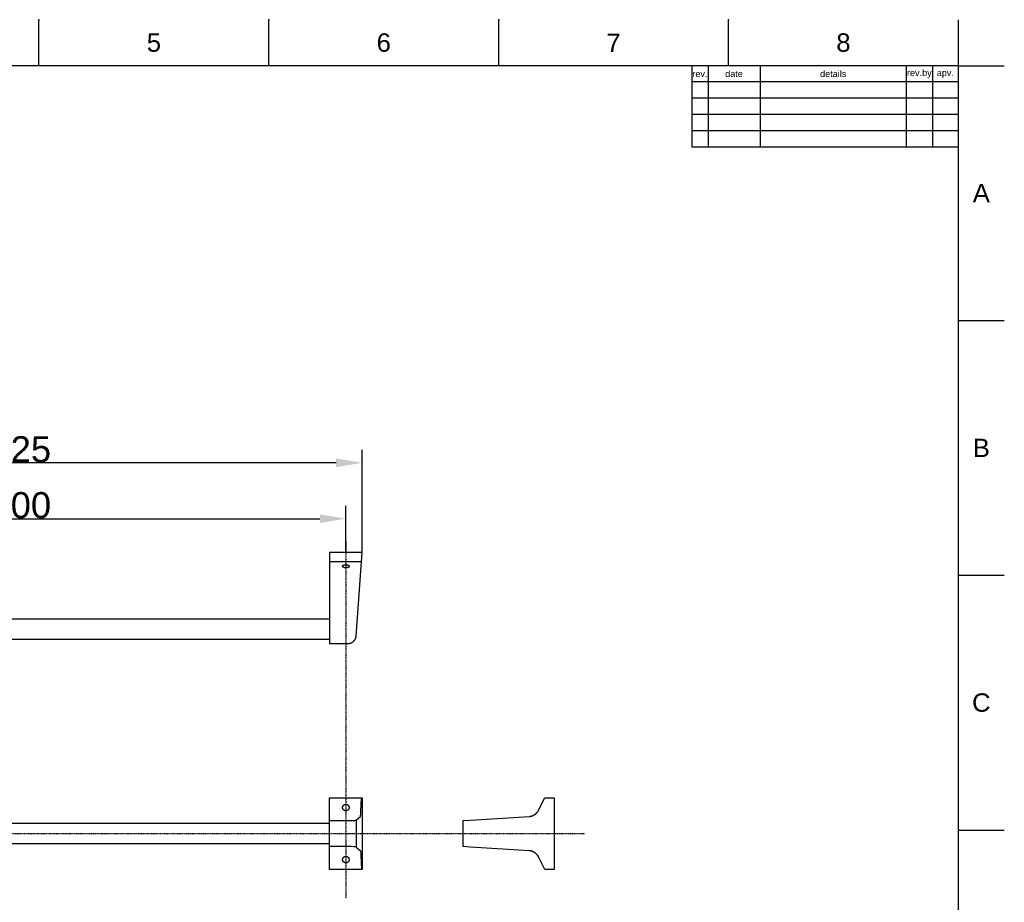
# Model space of a CAD drawing. Header units: millimetres. Extents: x 580 to 2065, y -13 to 1037.
# Tile 3 of 3: x 1307 to 2065, y 358 to 1037. Entities that reach past the tile are written whole.
import ezdxf

# ---------------------------------------------------------------- set-up
doc = ezdxf.new("R2010")
doc.units = ezdxf.units.MM
doc.header["$LTSCALE"] = 0.1
doc.linetypes.add('CENTER', pattern=[0.6, 0.375, -0.075, 0.075, -0.075])
for name, color, linetype in [('CEN', 1, 'CENTER'), ('DEFAULT', 7, 'Continuous'), ('FORM', 7, 'Continuous'), ('LAYER 01', 2, 'Continuous'), ('TEXT', 2, 'Continuous')]:
    doc.layers.add(name, color=color, linetype=linetype)
doc.styles.add('ARIAL', font='arial_0.ttf')
doc.styles.get("Standard").update_dxf_attribs({"font": 'arial_0.ttf'})
doc.dimstyles.new('DIMENSION STYLE 01', dxfattribs={"dimtxt": 20, "dimasz": 20, "dimexe": 10, "dimexo": 0.5, "dimgap": 0.09, "dimtad": 1, "dimtoh": 1, "dimdec": 0, "dimzin": 0, "dimdsep": 46, "dimtxsty": 'ARIAL', "dimcen": 0.5, "dimadec": 1, "dimazin": 0, "dimtfac": 1, "dimtdec": 4, "dimtofl": 0, "dimtmove": 0, "dimatfit": 3, "dimfxl": 1, "dimtolj": 1, "dimtzin": 0, "dimarcsym": 0})

# ---------------------------------------------------------------- blocks, each defined once
blk = doc.blocks.new('*D17')
at = {"layer": 'DEFAULT', "color": 0, "lineweight": -2, "transparency": 16777216}
for p, q in [((1045.8, 627.77), (1045.8, 706.12)), ((1570.8, 627.77), (1570.8, 706.12)), ((1550.8, 696.12), (1065.8, 696.12))]:
    blk.add_line(p, q, dxfattribs=at)
at = {"layer": 'DEFAULT', "color": 0, "transparency": 16777216}
for points in [[(1065.8, 699.45), (1065.8, 692.79), (1045.8, 696.12)], [(1550.8, 699.45), (1550.8, 692.79), (1570.8, 696.12)]]:
    blk.add_solid(points, dxfattribs=at)
at = {"layer": 'Defpoints', "color": 0, "transparency": 16777216}
for p in [(1045.8, 696.12), (1045.8, 627.27), (1570.8, 627.27)]:
    blk.add_point(p, dxfattribs=at)
at = {"layer": 'DEFAULT', "color": 0, "transparency": 16777216, "insert": (1308.3, 706.42), "char_height": 20, "attachment_point": 5, "style": 'ARIAL'}
blk.add_mtext('\\A1;525', dxfattribs=at)
blk = doc.blocks.new('*D18')
at = {"layer": 'DEFAULT', "color": 0, "lineweight": -2, "transparency": 16777216}
for p, q in [((1058.3, 627.77), (1058.3, 663.17)), ((1558.3, 627.77), (1558.3, 663.17)), ((1078.3, 653.17), (1538.3, 653.17))]:
    blk.add_line(p, q, dxfattribs=at)
at = {"layer": 'DEFAULT', "color": 0, "transparency": 16777216}
for points in [[(1078.3, 656.5), (1078.3, 649.83), (1058.3, 653.17)], [(1538.3, 656.5), (1538.3, 649.83), (1558.3, 653.17)]]:
    blk.add_solid(points, dxfattribs=at)
at = {"layer": 'Defpoints', "color": 0, "transparency": 16777216}
for p in [(1558.3, 653.17), (1058.3, 627.27), (1558.3, 627.27)]:
    blk.add_point(p, dxfattribs=at)
at = {"layer": 'DEFAULT', "color": 0, "transparency": 16777216, "insert": (1308.3, 663.47), "char_height": 20, "attachment_point": 5, "style": 'ARIAL'}
blk.add_mtext('\\A1;500', dxfattribs=at)

msp = doc.modelspace()

# ---------------------------------------------------------------- linework, layer by layer
for p, q in [((1322.28, 1001.37), (1322.28, 1036.73)), ((1499.05, 1001.37), (1499.05, 1036.73)), ((1675.82, 1001.37), (1675.82, 1036.73)), ((1852.58, 1001.37), (1852.58, 1036.73)), ((2029.35, 1001.37), (2029.35, 1036.73)), ((2029.35, 1001.37), (615.21, 1001.37)), ((2029.35, 22.08), (2029.35, 1001.37)), ((2029.35, 1001.37), (2064.71, 1001.37)), ((2029.35, 805.52), (2064.71, 805.52)), ((2029.35, 609.66), (2064.71, 609.66)), ((2029.35, 413.8), (2064.71, 413.8))]:
    msp.add_line(p, q)
for p in [(1322.28, 1036.73), (1499.05, 1036.73), (1675.82, 1036.73), (1852.58, 1036.73), (2029.35, 805.52), (2029.35, 609.66), (2029.35, 413.8)]:
    msp.add_point(p)
at = {"layer": 'CEN'}
for p, q in [((1558.3, 635.54), (1558.3, 361.15)), ((1020.98, 411.11), (1742.11, 411.11))]:
    msp.add_line(p, q, dxfattribs=at)
at = {"layer": 'FORM'}
for p, q in [((1824.35, 1001.37), (1824.35, 938.87)), ((1836.85, 1001.37), (1836.85, 938.87)), ((1876.85, 1001.37), (1876.85, 938.87)), ((1989.35, 1001.37), (1989.35, 938.87)), ((2009.35, 1001.37), (2009.35, 938.87)), ((2029.35, 988.87), (1824.35, 988.87)), ((2029.35, 976.37), (1824.35, 976.37)), ((2029.35, 963.87), (1824.35, 963.87)), ((2029.35, 951.37), (1824.35, 951.37)), ((2029.35, 938.87), (1824.35, 938.87))]:
    msp.add_line(p, q, dxfattribs=at)
at = {"layer": 'LAYER 01'}
for p, q in [((1570.8, 627.27), (1545.8, 627.27)), ((1545.8, 627.27), (1545.8, 557.27)), ((1570.28, 620.09), (1570.8, 627.27)), ((1570.28, 620.09), (1545.8, 620.09)), ((1555.8, 616.68), (1555.81, 616.69)), ((1555.8, 616.66), (1555.8, 616.68)), ((1555.8, 616.65), (1555.8, 616.66)), ((1555.8, 616.63), (1555.8, 616.65)), ((1555.8, 616.62), (1555.8, 616.63)), ((1555.8, 616.6), (1555.8, 616.62)), ((1555.8, 616.59), (1555.8, 616.6)), ((1555.8, 616.57), (1555.8, 616.59)), ((1555.8, 616.55), (1555.8, 616.57)), ((1555.8, 616.54), (1555.8, 616.55)), ((1555.8, 616.52), (1555.8, 616.54)), ((1555.8, 616.5), (1555.8, 616.52)), ((1555.8, 616.49), (1555.8, 616.5)), ((1555.81, 616.47), (1555.8, 616.49)), ((1555.81, 616.72), (1555.82, 616.74)), ((1555.81, 616.71), (1555.81, 616.72)), ((1555.81, 616.69), (1555.81, 616.71)), ((1555.81, 616.46), (1555.81, 616.47)), ((1555.81, 616.44), (1555.81, 616.46)), ((1555.82, 616.42), (1555.81, 616.44)), ((1555.82, 616.77), (1555.83, 616.78)), ((1555.82, 616.75), (1555.82, 616.77)), ((1555.82, 616.74), (1555.82, 616.75)), ((1555.82, 616.41), (1555.82, 616.42)), ((1555.83, 616.39), (1555.82, 616.41)), ((1555.83, 616.8), (1555.84, 616.81)), ((1555.83, 616.78), (1555.83, 616.8)), ((1555.83, 616.38), (1555.83, 616.39)), ((1555.84, 616.36), (1555.83, 616.38)), ((1555.84, 616.83), (1555.85, 616.84)), ((1555.84, 616.81), (1555.84, 616.83)), ((1555.84, 616.35), (1555.84, 616.36)), ((1555.85, 616.33), (1555.84, 616.35)), ((1555.85, 616.84), (1555.86, 616.86)), ((1555.86, 616.32), (1555.85, 616.33)), ((1555.86, 616.86), (1555.87, 616.88)), ((1555.86, 616.3), (1555.86, 616.32)), ((1555.87, 616.29), (1555.86, 616.3)), ((1555.87, 616.89), (1555.88, 616.91)), ((1555.87, 616.88), (1555.87, 616.89)), ((1555.88, 616.27), (1555.87, 616.29)), ((1555.88, 616.91), (1555.89, 616.92)), ((1555.89, 616.26), (1555.88, 616.27)), ((1555.89, 616.92), (1555.9, 616.94)), ((1555.89, 616.24), (1555.89, 616.26)), ((1555.9, 616.23), (1555.89, 616.24)), ((1555.9, 616.94), (1555.91, 616.95)), ((1555.91, 616.21), (1555.9, 616.23)), ((1555.91, 616.95), (1555.92, 616.97)), ((1555.92, 616.2), (1555.91, 616.21)), ((1555.92, 616.98), (1555.93, 616.99)), ((1555.92, 616.97), (1555.92, 616.98)), ((1555.93, 616.19), (1555.92, 616.2)), ((1555.93, 616.99), (1555.94, 617.01)), ((1555.95, 616.16), (1555.93, 616.19)), ((1555.94, 617.01), (1555.97, 617.04)), ((1555.97, 616.13), (1555.95, 616.16)), ((1555.97, 617.04), (1555.99, 617.06)), ((1555.99, 616.11), (1555.97, 616.13)), ((1555.99, 617.06), (1556.01, 617.09)), ((1556.01, 616.08), (1555.99, 616.11)), ((1556.01, 617.09), (1556.04, 617.12)), ((1556.04, 616.05), (1556.01, 616.08)), ((1556.04, 617.12), (1556.06, 617.15)), ((1556.07, 616.02), (1556.04, 616.05)), ((1556.06, 617.15), (1556.09, 617.17)), ((1556.09, 616), (1556.07, 616.02)), ((1556.09, 617.17), (1556.12, 617.2)), ((1556.12, 615.97), (1556.09, 616)), ((1556.12, 617.2), (1556.15, 617.23)), ((1556.15, 615.95), (1556.12, 615.97)), ((1556.15, 617.23), (1556.18, 617.25)), ((1556.18, 615.92), (1556.15, 615.95)), ((1556.18, 617.25), (1556.21, 617.27)), ((1556.21, 615.9), (1556.18, 615.92)), ((1556.21, 617.27), (1556.24, 617.3)), ((1556.25, 615.87), (1556.21, 615.9)), ((1556.24, 617.3), (1556.28, 617.33)), ((1556.29, 615.84), (1556.25, 615.87)), ((1556.28, 617.33), (1556.32, 617.35)), ((1556.33, 615.82), (1556.29, 615.84)), ((1556.32, 617.35), (1556.36, 617.37)), ((1556.37, 615.79), (1556.33, 615.82)), ((1556.36, 617.37), (1556.39, 617.4)), ((1556.41, 615.77), (1556.37, 615.79)), ((1556.39, 617.4), (1556.43, 617.42)), ((1556.45, 615.74), (1556.41, 615.77)), ((1556.43, 617.42), (1556.47, 617.44)), ((1556.49, 615.72), (1556.45, 615.74)), ((1556.47, 617.44), (1556.51, 617.46)), ((1556.53, 615.7), (1556.49, 615.72)), ((1556.51, 617.46), (1556.56, 617.48)), ((1556.58, 615.68), (1556.53, 615.7)), ((1556.56, 617.48), (1556.6, 617.51)), ((1556.63, 615.66), (1556.58, 615.68)), ((1556.6, 617.51), (1556.65, 617.53)), ((1556.67, 615.63), (1556.63, 615.66)), ((1556.65, 617.53), (1556.7, 617.55)), ((1556.72, 615.62), (1556.67, 615.63)), ((1556.7, 617.55), (1556.8, 617.59)), ((1556.82, 615.58), (1556.72, 615.62)), ((1556.8, 617.59), (1556.89, 617.62)), ((1556.92, 615.54), (1556.82, 615.58)), ((1556.89, 617.62), (1557, 617.66)), ((1557.03, 615.51), (1556.92, 615.54)), ((1557, 617.66), (1557.11, 617.69)), ((1557.14, 615.48), (1557.03, 615.51)), ((1557.11, 617.69), (1557.23, 617.72)), ((1557.25, 615.45), (1557.14, 615.48)), ((1557.23, 617.72), (1557.34, 617.74)), ((1557.36, 615.42), (1557.25, 615.45)), ((1557.34, 617.74), (1557.45, 617.76)), ((1557.48, 615.4), (1557.36, 615.42)), ((1557.45, 617.76), (1557.57, 617.78)), ((1557.6, 615.38), (1557.48, 615.4)), ((1557.57, 617.78), (1557.69, 617.8)), ((1557.71, 615.37), (1557.6, 615.38)), ((1557.69, 617.8), (1557.81, 617.81)), ((1557.83, 615.35), (1557.71, 615.37)), ((1557.81, 617.81), (1557.93, 617.82)), ((1557.95, 615.34), (1557.83, 615.35)), ((1557.93, 617.82), (1558.05, 617.83)), ((1558.06, 615.34), (1557.95, 615.34)), ((1558.05, 617.83), (1558.17, 617.83)), ((1558.18, 615.33), (1558.06, 615.34)), ((1558.17, 617.83), (1558.3, 617.84)), ((1558.3, 615.33), (1558.18, 615.33)), ((1558.3, 617.84), (1558.42, 617.83)), ((1558.42, 615.33), (1558.3, 615.33)), ((1558.42, 617.83), (1558.54, 617.83)), ((1558.54, 615.34), (1558.42, 615.33)), ((1558.54, 617.83), (1558.66, 617.82)), ((1558.66, 615.34), (1558.54, 615.34)), ((1558.66, 617.82), (1558.79, 617.81)), ((1558.79, 615.36), (1558.66, 615.34)), ((1558.79, 617.81), (1558.9, 617.8)), ((1558.9, 615.37), (1558.79, 615.36)), ((1558.9, 617.8), (1559.02, 617.78)), ((1559.02, 615.39), (1558.9, 615.37)), ((1559.02, 617.78), (1559.14, 617.76)), ((1559.14, 615.41), (1559.02, 615.39)), ((1559.14, 617.76), (1559.25, 617.74)), ((1559.25, 615.43), (1559.14, 615.41)), ((1559.25, 617.74), (1559.37, 617.72)), ((1559.37, 615.46), (1559.25, 615.43)), ((1559.37, 617.72), (1559.48, 617.69)), ((1559.48, 615.48), (1559.37, 615.46)), ((1559.48, 617.69), (1559.59, 617.66)), ((1559.59, 615.52), (1559.48, 615.48)), ((1559.59, 617.66), (1559.7, 617.62)), ((1559.7, 615.55), (1559.59, 615.52)), ((1559.7, 617.62), (1559.8, 617.59)), ((1559.8, 615.59), (1559.7, 615.55)), ((1559.8, 617.59), (1559.89, 617.55)), ((1559.89, 615.62), (1559.8, 615.59)), ((1559.89, 617.55), (1559.94, 617.53)), ((1559.94, 615.64), (1559.89, 615.62)), ((1559.94, 617.53), (1559.99, 617.51)), ((1559.99, 615.67), (1559.94, 615.64)), ((1559.99, 617.51), (1560.04, 617.48)), ((1560.04, 615.69), (1559.99, 615.67)), ((1560.04, 617.48), (1560.08, 617.46)), ((1560.08, 615.71), (1560.04, 615.69)), ((1560.08, 617.46), (1560.12, 617.44)), ((1560.12, 615.73), (1560.08, 615.71)), ((1560.12, 617.44), (1560.16, 617.42)), ((1560.16, 615.75), (1560.12, 615.73)), ((1560.16, 617.42), (1560.2, 617.4)), ((1560.2, 615.77), (1560.16, 615.75)), ((1560.2, 617.4), (1560.24, 617.37)), ((1560.24, 615.8), (1560.2, 615.77)), ((1560.24, 617.37), (1560.28, 617.35)), ((1560.28, 615.82), (1560.24, 615.8)), ((1560.28, 617.35), (1560.31, 617.33)), ((1560.31, 615.85), (1560.28, 615.82)), ((1560.31, 617.33), (1560.35, 617.3)), ((1560.35, 615.87), (1560.31, 615.85)), ((1560.35, 617.3), (1560.39, 617.27)), ((1560.39, 615.9), (1560.35, 615.87)), ((1560.39, 617.27), (1560.42, 617.25)), ((1560.42, 615.92), (1560.39, 615.9)), ((1560.42, 617.25), (1560.44, 617.23)), ((1560.44, 615.95), (1560.42, 615.92)), ((1560.44, 617.23), (1560.47, 617.2)), ((1560.47, 615.97), (1560.44, 615.95)), ((1560.47, 617.2), (1560.5, 617.18)), ((1560.5, 616), (1560.47, 615.97)), ((1560.5, 617.18), (1560.53, 617.15)), ((1560.53, 616.02), (1560.5, 616)), ((1560.53, 617.15), (1560.56, 617.12)), ((1560.56, 616.05), (1560.53, 616.02)), ((1560.56, 617.12), (1560.58, 617.09)), ((1560.58, 616.08), (1560.56, 616.05)), ((1560.58, 617.09), (1560.61, 617.06)), ((1560.61, 616.11), (1560.58, 616.08)), ((1560.61, 617.06), (1560.63, 617.04)), ((1560.63, 616.13), (1560.61, 616.11)), ((1560.63, 617.04), (1560.65, 617.01)), ((1560.65, 616.16), (1560.63, 616.13)), ((1560.65, 617.01), (1560.67, 616.98)), ((1560.67, 616.19), (1560.65, 616.16)), ((1560.67, 616.98), (1560.68, 616.97)), ((1560.68, 616.2), (1560.67, 616.19)), ((1560.68, 616.97), (1560.68, 616.96)), ((1560.68, 616.96), (1560.69, 616.94)), ((1560.69, 616.23), (1560.68, 616.21)), ((1560.68, 616.21), (1560.68, 616.2)), ((1560.69, 616.94), (1560.7, 616.93)), ((1560.7, 616.24), (1560.69, 616.23)), ((1560.7, 616.93), (1560.71, 616.91)), ((1560.71, 616.26), (1560.7, 616.24)), ((1560.71, 616.91), (1560.72, 616.9)), ((1560.72, 616.27), (1560.71, 616.26)), ((1560.72, 616.9), (1560.72, 616.89)), ((1560.72, 616.89), (1560.73, 616.87)), ((1560.73, 616.3), (1560.72, 616.29)), ((1560.72, 616.29), (1560.72, 616.27)), ((1560.73, 616.87), (1560.74, 616.86)), ((1560.74, 616.32), (1560.73, 616.3)), ((1560.74, 616.86), (1560.74, 616.84)), ((1560.74, 616.84), (1560.75, 616.83)), ((1560.75, 616.35), (1560.74, 616.33)), ((1560.74, 616.33), (1560.74, 616.32)), ((1560.75, 616.83), (1560.76, 616.81)), ((1560.76, 616.36), (1560.75, 616.35)), ((1560.76, 616.81), (1560.76, 616.79)), ((1560.76, 616.79), (1560.77, 616.78)), ((1560.77, 616.39), (1560.76, 616.38)), ((1560.76, 616.38), (1560.76, 616.36)), ((1560.77, 616.78), (1560.77, 616.76)), ((1560.77, 616.76), (1560.78, 616.75)), ((1560.78, 616.42), (1560.77, 616.41)), ((1560.77, 616.41), (1560.77, 616.39)), ((1560.78, 616.75), (1560.78, 616.73)), ((1560.78, 616.73), (1560.78, 616.72)), ((1560.78, 616.72), (1560.79, 616.7)), ((1560.79, 616.47), (1560.78, 616.46)), ((1560.78, 616.46), (1560.78, 616.44)), ((1560.78, 616.44), (1560.78, 616.42)), ((1560.79, 616.7), (1560.79, 616.68)), ((1560.79, 616.68), (1560.79, 616.67)), ((1560.79, 616.67), (1560.79, 616.65)), ((1560.79, 616.65), (1560.8, 616.63)), ((1560.8, 616.54), (1560.79, 616.52)), ((1560.79, 616.52), (1560.79, 616.5)), ((1560.79, 616.5), (1560.79, 616.49)), ((1560.79, 616.49), (1560.79, 616.47)), ((1560.8, 616.63), (1560.8, 616.62)), ((1560.8, 616.62), (1560.8, 616.6)), ((1560.8, 616.6), (1560.8, 616.59)), ((1560.8, 616.59), (1560.8, 616.57)), ((1560.8, 616.57), (1560.8, 616.55)), ((1560.8, 616.55), (1560.8, 616.54)), ((1566.2, 562.84), (1570.28, 620.09)), ((1070.8, 576.27), (1545.8, 576.27)), ((1565.4, 560.26), (1565.51, 560.44)), ((1565.51, 560.44), (1565.6, 560.63)), ((1565.6, 560.63), (1565.69, 560.82)), ((1565.69, 560.82), (1565.77, 561.01)), ((1565.77, 561.01), (1565.85, 561.21)), ((1565.85, 561.21), (1565.91, 561.41)), ((1565.91, 561.41), (1565.98, 561.61)), ((1565.98, 561.61), (1566.03, 561.81)), ((1566.03, 561.81), (1566.08, 562.01)), ((1566.08, 562.01), (1566.12, 562.22)), ((1566.12, 562.22), (1566.15, 562.42)), ((1566.15, 562.42), (1566.18, 562.63)), ((1566.18, 562.63), (1566.2, 562.84)), ((1545.8, 560.27), (1070.8, 560.27)), ((1545.8, 557.27), (1560.21, 557.27)), ((1560.21, 557.27), (1560.42, 557.27)), ((1560.42, 557.27), (1560.63, 557.28)), ((1560.63, 557.28), (1560.84, 557.3)), ((1560.84, 557.3), (1561.04, 557.32)), ((1561.04, 557.32), (1561.25, 557.36)), ((1561.25, 557.36), (1561.46, 557.4)), ((1561.46, 557.4), (1561.66, 557.44)), ((1561.66, 557.44), (1561.86, 557.5)), ((1561.86, 557.5), (1562.06, 557.56)), ((1562.06, 557.56), (1562.26, 557.63)), ((1562.26, 557.63), (1562.46, 557.7)), ((1562.46, 557.7), (1562.65, 557.78)), ((1562.65, 557.78), (1562.84, 557.87)), ((1562.84, 557.87), (1563.02, 557.97)), ((1563.02, 557.97), (1563.21, 558.07)), ((1563.21, 558.07), (1563.39, 558.18)), ((1563.39, 558.18), (1563.56, 558.29)), ((1563.56, 558.29), (1563.73, 558.41)), ((1563.73, 558.41), (1563.9, 558.54)), ((1563.9, 558.54), (1564.06, 558.67)), ((1564.06, 558.67), (1564.22, 558.8)), ((1564.22, 558.8), (1564.38, 558.95)), ((1564.38, 558.95), (1564.52, 559.09)), ((1564.52, 559.09), (1564.67, 559.25)), ((1564.67, 559.25), (1564.8, 559.41)), ((1564.8, 559.41), (1564.94, 559.57)), ((1564.94, 559.57), (1565.06, 559.74)), ((1565.06, 559.74), (1565.18, 559.91)), ((1565.18, 559.91), (1565.3, 560.08)), ((1565.3, 560.08), (1565.4, 560.26)), ((1545.8, 383.61), (1545.8, 438.61)), ((1545.8, 438.61), (1570.28, 438.61)), ((1555.84, 431.59), (1555.86, 431.67)), ((1555.86, 431.67), (1555.88, 431.75)), ((1555.88, 431.75), (1555.91, 431.84)), ((1555.91, 431.84), (1555.93, 431.92)), ((1555.93, 431.92), (1555.96, 432)), ((1555.96, 432), (1555.99, 432.08)), ((1555.99, 432.08), (1556.03, 432.16)), ((1556.03, 432.16), (1556.07, 432.24)), ((1556.07, 432.24), (1556.11, 432.32)), ((1556.11, 432.32), (1556.15, 432.39)), ((1556.15, 432.39), (1556.2, 432.47)), ((1556.2, 432.47), (1556.24, 432.54)), ((1556.24, 432.54), (1556.3, 432.61)), ((1556.3, 432.61), (1556.35, 432.68)), ((1556.35, 432.68), (1556.4, 432.74)), ((1556.4, 432.74), (1556.46, 432.81)), ((1556.46, 432.81), (1556.52, 432.87)), ((1556.52, 432.87), (1556.58, 432.93)), ((1556.58, 432.93), (1556.65, 432.99)), ((1556.65, 432.99), (1556.71, 433.05)), ((1556.71, 433.05), (1556.78, 433.1)), ((1556.78, 433.1), (1556.85, 433.15)), ((1556.85, 433.15), (1556.92, 433.2)), ((1556.92, 433.2), (1557, 433.25)), ((1557, 433.25), (1557.07, 433.29)), ((1557.07, 433.29), (1557.15, 433.33)), ((1557.15, 433.33), (1557.23, 433.37)), ((1557.23, 433.37), (1557.31, 433.41)), ((1557.31, 433.41), (1557.39, 433.44)), ((1557.39, 433.44), (1557.47, 433.47)), ((1557.47, 433.47), (1557.55, 433.5)), ((1557.55, 433.5), (1557.63, 433.52)), ((1557.63, 433.52), (1557.72, 433.54)), ((1557.72, 433.54), (1557.8, 433.56)), ((1557.8, 433.56), (1557.89, 433.58)), ((1557.89, 433.58), (1557.97, 433.59)), ((1557.97, 433.59), (1558.06, 433.6)), ((1558.06, 433.6), (1558.15, 433.61)), ((1558.15, 433.61), (1558.23, 433.61)), ((1558.23, 433.61), (1558.32, 433.61)), ((1558.32, 433.61), (1558.41, 433.61)), ((1558.41, 433.61), (1558.49, 433.6)), ((1558.49, 433.6), (1558.58, 433.6)), ((1558.58, 433.6), (1558.66, 433.58)), ((1558.66, 433.58), (1558.75, 433.57)), ((1558.75, 433.57), (1558.84, 433.55)), ((1558.84, 433.55), (1558.92, 433.53)), ((1558.92, 433.53), (1559, 433.51)), ((1559, 433.51), (1559.09, 433.48)), ((1559.09, 433.48), (1559.17, 433.45)), ((1559.17, 433.45), (1559.25, 433.42)), ((1559.25, 433.42), (1559.33, 433.39)), ((1559.33, 433.39), (1559.41, 433.35)), ((1559.41, 433.35), (1559.48, 433.31)), ((1559.48, 433.31), (1559.56, 433.27)), ((1559.56, 433.27), (1559.63, 433.22)), ((1559.63, 433.22), (1559.71, 433.18)), ((1559.71, 433.18), (1559.78, 433.13)), ((1559.78, 433.13), (1559.85, 433.07)), ((1559.85, 433.07), (1559.91, 433.02)), ((1559.91, 433.02), (1559.98, 432.96)), ((1559.98, 432.96), (1560.04, 432.9)), ((1560.04, 432.9), (1560.1, 432.84)), ((1560.1, 432.84), (1560.16, 432.78)), ((1560.16, 432.78), (1560.22, 432.71)), ((1560.22, 432.71), (1560.27, 432.64)), ((1560.27, 432.64), (1560.32, 432.57)), ((1560.32, 432.57), (1560.37, 432.5)), ((1560.37, 432.5), (1560.42, 432.43)), ((1560.42, 432.43), (1560.47, 432.36)), ((1560.47, 432.36), (1560.51, 432.28)), ((1560.51, 432.28), (1560.55, 432.2)), ((1560.55, 432.2), (1560.58, 432.12)), ((1560.58, 432.12), (1560.62, 432.04)), ((1560.62, 432.04), (1560.65, 431.96)), ((1560.65, 431.96), (1560.68, 431.88)), ((1560.68, 431.88), (1560.7, 431.8)), ((1560.7, 431.8), (1560.72, 431.71)), ((1560.72, 431.71), (1560.74, 431.63)), ((1569.89, 427.99), (1570.28, 438.61)), ((1570.28, 438.61), (1570.8, 438.61)), ((1570.8, 438.61), (1570.8, 383.61)), ((1706.56, 429.11), (1711.31, 438.61)), ((1711.31, 438.61), (1718.49, 438.61)), ((1718.49, 438.61), (1718.49, 383.61)), ((1555.8, 431.24), (1555.81, 431.33)), ((1555.8, 431.15), (1555.8, 431.24)), ((1555.8, 431.07), (1555.8, 431.15)), ((1555.8, 430.98), (1555.8, 431.07)), ((1555.81, 430.89), (1555.8, 430.98)), ((1555.81, 431.33), (1555.82, 431.41)), ((1555.82, 430.81), (1555.81, 430.89)), ((1555.82, 431.41), (1555.83, 431.5)), ((1555.83, 430.72), (1555.82, 430.81)), ((1555.83, 431.5), (1555.84, 431.59)), ((1555.84, 430.64), (1555.83, 430.72)), ((1555.86, 430.55), (1555.84, 430.64)), ((1555.88, 430.47), (1555.86, 430.55)), ((1555.91, 430.38), (1555.88, 430.47)), ((1555.93, 430.3), (1555.91, 430.38)), ((1555.96, 430.22), (1555.93, 430.3)), ((1555.99, 430.14), (1555.96, 430.22)), ((1556.03, 430.06), (1555.99, 430.14)), ((1556.07, 429.98), (1556.03, 430.06)), ((1556.11, 429.91), (1556.07, 429.98)), ((1556.15, 429.83), (1556.11, 429.91)), ((1556.2, 429.76), (1556.15, 429.83)), ((1556.24, 429.68), (1556.2, 429.76)), ((1556.3, 429.61), (1556.24, 429.68)), ((1556.35, 429.55), (1556.3, 429.61)), ((1556.4, 429.48), (1556.35, 429.55)), ((1556.46, 429.41), (1556.4, 429.48)), ((1556.52, 429.35), (1556.46, 429.41)), ((1556.58, 429.29), (1556.52, 429.35)), ((1556.65, 429.23), (1556.58, 429.29)), ((1556.71, 429.18), (1556.65, 429.23)), ((1556.78, 429.12), (1556.71, 429.18)), ((1556.85, 429.07), (1556.78, 429.12)), ((1556.92, 429.02), (1556.85, 429.07)), ((1557, 428.98), (1556.92, 429.02)), ((1557.07, 428.93), (1557, 428.98)), ((1557.15, 428.89), (1557.07, 428.93)), ((1557.23, 428.85), (1557.15, 428.89)), ((1557.31, 428.82), (1557.23, 428.85)), ((1557.39, 428.78), (1557.31, 428.82)), ((1557.47, 428.75), (1557.39, 428.78)), ((1557.55, 428.73), (1557.47, 428.75)), ((1557.63, 428.7), (1557.55, 428.73)), ((1557.72, 428.68), (1557.63, 428.7)), ((1557.8, 428.66), (1557.72, 428.68)), ((1557.89, 428.65), (1557.8, 428.66)), ((1557.97, 428.63), (1557.89, 428.65)), ((1558.06, 428.62), (1557.97, 428.63)), ((1558.15, 428.62), (1558.06, 428.62)), ((1558.23, 428.61), (1558.15, 428.62)), ((1558.32, 428.61), (1558.23, 428.61)), ((1558.41, 428.61), (1558.32, 428.61)), ((1558.49, 428.62), (1558.41, 428.61)), ((1558.58, 428.63), (1558.49, 428.62)), ((1558.66, 428.64), (1558.58, 428.63)), ((1558.75, 428.65), (1558.66, 428.64)), ((1558.84, 428.67), (1558.75, 428.65)), ((1558.92, 428.69), (1558.84, 428.67)), ((1559, 428.71), (1558.92, 428.69)), ((1559.09, 428.74), (1559, 428.71)), ((1559.17, 428.77), (1559.09, 428.74)), ((1559.25, 428.8), (1559.17, 428.77)), ((1559.33, 428.83), (1559.25, 428.8)), ((1559.41, 428.87), (1559.33, 428.83)), ((1559.48, 428.91), (1559.41, 428.87)), ((1559.56, 428.95), (1559.48, 428.91)), ((1559.63, 429), (1559.56, 428.95)), ((1559.71, 429.05), (1559.63, 429)), ((1559.78, 429.1), (1559.71, 429.05)), ((1559.85, 429.15), (1559.78, 429.1)), ((1559.91, 429.2), (1559.85, 429.15)), ((1559.98, 429.26), (1559.91, 429.2)), ((1560.04, 429.32), (1559.98, 429.26)), ((1560.1, 429.38), (1560.04, 429.32)), ((1560.16, 429.45), (1560.1, 429.38)), ((1560.22, 429.51), (1560.16, 429.45)), ((1560.27, 429.58), (1560.22, 429.51)), ((1560.32, 429.65), (1560.27, 429.58)), ((1560.37, 429.72), (1560.32, 429.65)), ((1560.42, 429.79), (1560.37, 429.72)), ((1560.47, 429.87), (1560.42, 429.79)), ((1560.51, 429.94), (1560.47, 429.87)), ((1560.55, 430.02), (1560.51, 429.94)), ((1560.58, 430.1), (1560.55, 430.02)), ((1560.62, 430.18), (1560.58, 430.1)), ((1560.65, 430.26), (1560.62, 430.18)), ((1560.68, 430.34), (1560.65, 430.26)), ((1560.7, 430.43), (1560.68, 430.34)), ((1560.72, 430.51), (1560.7, 430.43)), ((1560.74, 430.59), (1560.72, 430.51)), ((1560.74, 431.63), (1560.76, 431.54)), ((1560.76, 430.68), (1560.74, 430.59)), ((1560.76, 431.54), (1560.77, 431.46)), ((1560.77, 430.77), (1560.76, 430.68)), ((1560.77, 431.46), (1560.78, 431.37)), ((1560.78, 430.85), (1560.77, 430.77)), ((1560.78, 431.37), (1560.79, 431.28)), ((1560.79, 430.94), (1560.78, 430.85)), ((1560.79, 431.28), (1560.8, 431.2)), ((1560.8, 431.02), (1560.79, 430.94)), ((1560.8, 431.2), (1560.8, 431.11)), ((1560.8, 431.11), (1560.8, 431.02)), ((1566.2, 421.46), (1569.44, 424.31)), ((1569.44, 424.31), (1569.45, 424.32)), ((1569.44, 424.31), (1569.44, 424.31)), ((1569.44, 424.31), (1569.44, 424.31)), ((1569.44, 424.31), (1569.44, 424.31)), ((1569.44, 424.31), (1569.44, 424.31)), ((1569.45, 424.32), (1569.46, 424.33)), ((1569.45, 424.32), (1569.45, 424.32)), ((1569.45, 424.32), (1569.45, 424.32)), ((1569.46, 424.33), (1569.46, 424.34)), ((1569.46, 424.34), (1569.47, 424.34)), ((1569.47, 424.36), (1569.48, 424.37)), ((1569.47, 424.35), (1569.47, 424.36)), ((1569.47, 424.34), (1569.47, 424.35)), ((1569.48, 424.37), (1569.49, 424.39)), ((1569.48, 424.37), (1569.48, 424.37)), ((1569.49, 424.39), (1569.5, 424.41)), ((1569.5, 424.43), (1569.51, 424.44)), ((1569.5, 424.41), (1569.5, 424.43)), ((1569.51, 424.44), (1569.52, 424.47)), ((1569.52, 424.47), (1569.53, 424.5)), ((1569.53, 424.5), (1569.54, 424.56)), ((1569.54, 424.56), (1569.56, 424.63)), ((1569.56, 424.63), (1569.58, 424.7)), ((1569.58, 424.7), (1569.61, 424.85)), ((1569.61, 424.85), (1569.63, 424.97)), ((1569.63, 424.97), (1569.66, 425.16)), ((1569.66, 425.16), (1569.71, 425.53)), ((1569.71, 425.53), (1569.75, 425.9)), ((1569.75, 425.9), (1569.82, 426.82)), ((1569.82, 426.82), (1569.89, 427.99)), ((1654.06, 421.46), (1699.6, 424.32)), ((1699.6, 424.32), (1699.84, 424.34)), ((1699.79, 424.34), (1699.92, 424.35)), ((1699.84, 424.34), (1700.06, 424.37)), ((1700.06, 424.37), (1700.36, 424.43)), ((1700.06, 424.37), (1700.31, 424.41)), ((1700.31, 424.41), (1700.53, 424.45)), ((1700.36, 424.43), (1700.66, 424.5)), ((1700.53, 424.45), (1700.74, 424.5)), ((1700.66, 424.5), (1700.96, 424.57)), ((1700.74, 424.5), (1700.98, 424.56)), ((1700.96, 424.57), (1701.26, 424.66)), ((1700.98, 424.56), (1701.22, 424.63)), ((1701.22, 424.63), (1701.38, 424.68)), ((1701.26, 424.66), (1701.55, 424.76)), ((1701.38, 424.68), (1701.54, 424.73)), ((1701.54, 424.73), (1701.69, 424.79)), ((1701.55, 424.76), (1701.84, 424.87)), ((1701.69, 424.79), (1701.85, 424.85)), ((1701.84, 424.87), (1702.13, 424.98)), ((1701.85, 424.85), (1702, 424.91)), ((1702, 424.91), (1702.15, 424.97)), ((1702.13, 424.98), (1702.41, 425.11)), ((1702.15, 424.97), (1702.3, 425.04)), ((1702.3, 425.04), (1702.45, 425.11)), ((1702.41, 425.11), (1702.69, 425.25)), ((1702.45, 425.11), (1702.62, 425.19)), ((1702.62, 425.19), (1702.79, 425.28)), ((1702.69, 425.25), (1702.96, 425.39)), ((1702.79, 425.28), (1702.96, 425.38)), ((1702.96, 425.39), (1703.22, 425.55)), ((1702.96, 425.38), (1703.13, 425.47)), ((1703.13, 425.47), (1703.29, 425.57)), ((1703.22, 425.55), (1703.49, 425.71)), ((1703.29, 425.57), (1703.45, 425.68)), ((1703.45, 425.68), (1703.61, 425.78)), ((1703.49, 425.71), (1703.74, 425.89)), ((1703.61, 425.78), (1703.77, 425.9)), ((1703.74, 425.89), (1703.99, 426.07)), ((1703.77, 425.9), (1703.91, 426)), ((1703.91, 426), (1704.05, 426.11)), ((1703.99, 426.07), (1704.23, 426.26)), ((1704.05, 426.11), (1704.19, 426.22)), ((1704.19, 426.22), (1704.33, 426.34)), ((1704.23, 426.26), (1704.47, 426.46)), ((1704.33, 426.34), (1704.47, 426.45)), ((1704.47, 426.46), (1704.7, 426.66)), ((1704.47, 426.45), (1704.6, 426.57)), ((1704.6, 426.57), (1704.73, 426.7)), ((1704.7, 426.66), (1704.92, 426.88)), ((1704.73, 426.7), (1704.86, 426.82)), ((1704.86, 426.82), (1704.99, 426.96)), ((1704.92, 426.88), (1705.14, 427.1)), ((1704.99, 426.96), (1705.12, 427.1)), ((1705.12, 427.1), (1705.25, 427.24)), ((1705.14, 427.1), (1705.34, 427.33)), ((1705.25, 427.24), (1705.38, 427.39)), ((1705.34, 427.33), (1705.54, 427.56)), ((1705.38, 427.39), (1705.5, 427.53)), ((1705.5, 427.53), (1705.62, 427.68)), ((1705.54, 427.56), (1705.73, 427.81)), ((1705.62, 427.68), (1705.74, 427.84)), ((1705.73, 427.81), (1705.91, 428.06)), ((1705.74, 427.84), (1705.85, 427.99)), ((1705.85, 427.99), (1705.96, 428.14)), ((1705.91, 428.06), (1706.09, 428.31)), ((1705.96, 428.14), (1706.07, 428.3)), ((1706.07, 428.3), (1706.17, 428.46)), ((1706.09, 428.31), (1706.25, 428.57)), ((1706.17, 428.46), (1706.27, 428.62)), ((1706.25, 428.57), (1706.41, 428.84)), ((1706.27, 428.62), (1706.37, 428.78)), ((1706.37, 428.78), (1706.46, 428.95)), ((1706.41, 428.84), (1706.55, 429.11)), ((1706.46, 428.95), (1706.56, 429.11)), ((1070.8, 419.11), (1545.8, 419.11)), ((1545.8, 421.11), (1560.21, 421.11)), ((1560.21, 421.11), (1562.43, 421.14)), ((1562.43, 421.14), (1564.3, 421.21)), ((1564.3, 421.21), (1565.03, 421.26)), ((1565.03, 421.26), (1565.32, 421.29)), ((1565.32, 421.29), (1565.61, 421.32)), ((1565.61, 421.32), (1565.72, 421.34)), ((1565.72, 421.34), (1565.83, 421.36)), ((1565.83, 421.36), (1565.92, 421.37)), ((1565.92, 421.37), (1565.96, 421.38)), ((1565.96, 421.38), (1566.01, 421.39)), ((1566.01, 421.39), (1566.04, 421.4)), ((1566.04, 421.4), (1566.07, 421.41)), ((1566.07, 421.41), (1566.08, 421.41)), ((1566.08, 421.41), (1566.1, 421.42)), ((1566.1, 421.42), (1566.11, 421.42)), ((1566.11, 421.42), (1566.13, 421.43)), ((1566.13, 421.43), (1566.14, 421.43)), ((1566.14, 421.43), (1566.15, 421.43)), ((1566.15, 421.43), (1566.15, 421.44)), ((1566.15, 421.44), (1566.16, 421.44)), ((1566.16, 421.44), (1566.16, 421.44)), ((1566.16, 421.44), (1566.17, 421.44)), ((1566.17, 421.44), (1566.17, 421.45)), ((1566.17, 421.45), (1566.18, 421.45)), ((1566.18, 421.45), (1566.18, 421.45)), ((1566.18, 421.45), (1566.18, 421.45)), ((1566.18, 421.45), (1566.19, 421.45)), ((1566.19, 421.45), (1566.19, 421.46)), ((1566.19, 421.46), (1566.19, 421.46)), ((1566.19, 421.46), (1566.19, 421.46)), ((1566.19, 421.46), (1566.2, 421.46)), ((1566.2, 421.46), (1566.2, 400.76)), ((1648.49, 421.11), (1654.06, 421.46)), ((1648.49, 401.11), (1648.49, 421.11)), ((1545.8, 403.11), (1070.8, 403.11)), ((1560.21, 401.11), (1545.8, 401.11)), ((1562.43, 401.08), (1560.21, 401.11)), ((1564.3, 401.01), (1562.43, 401.08)), ((1565.03, 400.96), (1564.3, 401.01)), ((1565.32, 400.93), (1565.03, 400.96)), ((1565.61, 400.9), (1565.32, 400.93)), ((1565.72, 400.88), (1565.61, 400.9)), ((1565.83, 400.87), (1565.72, 400.88)), ((1565.92, 400.85), (1565.83, 400.87)), ((1565.96, 400.84), (1565.92, 400.85)), ((1566.01, 400.83), (1565.96, 400.84)), ((1566.04, 400.82), (1566.01, 400.83)), ((1566.07, 400.82), (1566.04, 400.82)), ((1566.08, 400.81), (1566.07, 400.82)), ((1566.1, 400.81), (1566.08, 400.81)), ((1566.11, 400.8), (1566.1, 400.81)), ((1566.13, 400.8), (1566.11, 400.8)), ((1566.14, 400.79), (1566.13, 400.8)), ((1566.15, 400.79), (1566.14, 400.79)), ((1566.16, 400.78), (1566.15, 400.79)), ((1566.15, 400.79), (1566.15, 400.79)), ((1566.17, 400.78), (1566.16, 400.78)), ((1566.16, 400.78), (1566.16, 400.78)), ((1566.18, 400.78), (1566.17, 400.78)), ((1566.17, 400.78), (1566.17, 400.78)), ((1566.18, 400.77), (1566.18, 400.78)), ((1566.19, 400.77), (1566.18, 400.77)), ((1566.18, 400.77), (1566.18, 400.77)), ((1566.19, 400.76), (1566.19, 400.77)), ((1566.19, 400.77), (1566.19, 400.77)), ((1566.2, 400.76), (1566.19, 400.76)), ((1566.19, 400.76), (1566.19, 400.76)), ((1566.2, 400.76), (1569.43, 397.93)), ((1569.43, 397.93), (1569.43, 397.92)), ((1569.43, 397.92), (1569.43, 397.92)), ((1569.43, 397.92), (1569.44, 397.92)), ((1569.44, 397.92), (1569.44, 397.91)), ((1569.44, 397.91), (1569.44, 397.91)), ((1569.44, 397.91), (1569.44, 397.91)), ((1569.44, 397.91), (1569.45, 397.91)), ((1569.45, 397.91), (1569.45, 397.9)), ((1569.45, 397.9), (1569.45, 397.9)), ((1569.45, 397.9), (1569.45, 397.9)), ((1569.45, 397.9), (1569.46, 397.89)), ((1569.46, 397.89), (1569.46, 397.89)), ((1569.46, 397.89), (1569.46, 397.88)), ((1569.46, 397.88), (1569.47, 397.87)), ((1569.47, 397.87), (1569.47, 397.86)), ((1569.47, 397.86), (1569.48, 397.85)), ((1569.48, 397.85), (1569.48, 397.85)), ((1569.48, 397.85), (1569.49, 397.84)), ((1569.49, 397.84), (1569.49, 397.83)), ((1569.49, 397.83), (1569.5, 397.81)), ((1569.5, 397.81), (1569.51, 397.79)), ((1569.51, 397.79), (1569.51, 397.77)), ((1569.51, 397.77), (1569.52, 397.74)), ((1569.52, 397.74), (1569.53, 397.72)), ((1569.53, 397.72), (1569.54, 397.69)), ((1569.54, 397.69), (1569.55, 397.66)), ((1569.55, 397.66), (1569.56, 397.59)), ((1569.56, 397.59), (1569.59, 397.49)), ((1569.59, 397.49), (1569.61, 397.38)), ((1569.61, 397.38), (1569.63, 397.23)), ((1569.63, 397.23), (1569.66, 397.07)), ((1569.66, 397.07), (1569.71, 396.7)), ((1569.71, 396.7), (1569.75, 396.33)), ((1569.75, 396.33), (1569.82, 395.41)), ((1569.82, 395.41), (1569.89, 394.24)), ((1569.89, 394.24), (1570.28, 383.61)), ((1654.06, 400.76), (1648.49, 401.11)), ((1699.55, 397.91), (1654.06, 400.76)), ((1699.72, 397.89), (1699.55, 397.91)), ((1699.9, 397.87), (1699.72, 397.89)), ((1700.08, 397.85), (1699.9, 397.87)), ((1700.36, 397.79), (1700.06, 397.85)), ((1700.22, 397.82), (1700.08, 397.85)), ((1700.37, 397.8), (1700.22, 397.82)), ((1700.66, 397.73), (1700.36, 397.79)), ((1700.51, 397.77), (1700.37, 397.8)), ((1700.65, 397.74), (1700.51, 397.77)), ((1700.79, 397.71), (1700.65, 397.74)), ((1700.96, 397.65), (1700.66, 397.73)), ((1700.93, 397.67), (1700.79, 397.71)), ((1701.07, 397.63), (1700.93, 397.67)), ((1701.26, 397.56), (1700.96, 397.65)), ((1701.21, 397.59), (1701.07, 397.63)), ((1701.38, 397.54), (1701.21, 397.59)), ((1701.55, 397.46), (1701.26, 397.56)), ((1701.55, 397.49), (1701.38, 397.54)), ((1701.72, 397.42), (1701.55, 397.49)), ((1701.84, 397.36), (1701.55, 397.46)), ((1701.89, 397.36), (1701.72, 397.42)), ((1702.13, 397.24), (1701.84, 397.36)), ((1702.05, 397.29), (1701.89, 397.36)), ((1702.22, 397.22), (1702.05, 397.29)), ((1702.41, 397.11), (1702.13, 397.24)), ((1702.38, 397.15), (1702.22, 397.22)), ((1702.54, 397.07), (1702.38, 397.15)), ((1702.68, 396.98), (1702.41, 397.11)), ((1702.7, 396.99), (1702.54, 397.07)), ((1702.96, 396.83), (1702.68, 396.98)), ((1702.86, 396.91), (1702.7, 396.99)), ((1703.01, 396.82), (1702.86, 396.91)), ((1703.22, 396.68), (1702.96, 396.83)), ((1703.17, 396.73), (1703.01, 396.82)), ((1703.32, 396.63), (1703.17, 396.73)), ((1703.48, 396.51), (1703.22, 396.68)), ((1703.47, 396.54), (1703.32, 396.63)), ((1703.62, 396.44), (1703.47, 396.54)), ((1703.74, 396.34), (1703.48, 396.51)), ((1703.76, 396.33), (1703.62, 396.44)), ((1703.99, 396.16), (1703.74, 396.34)), ((1703.91, 396.23), (1703.76, 396.33)), ((1704.05, 396.12), (1703.91, 396.23)), ((1704.23, 395.97), (1703.99, 396.16)), ((1704.19, 396.01), (1704.05, 396.12)), ((1704.32, 395.89), (1704.19, 396.01)), ((1704.47, 395.77), (1704.23, 395.97)), ((1704.46, 395.78), (1704.32, 395.89)), ((1704.59, 395.66), (1704.46, 395.78)), ((1704.7, 395.56), (1704.47, 395.77)), ((1704.72, 395.53), (1704.59, 395.66)), ((1704.92, 395.35), (1704.7, 395.56)), ((1704.85, 395.41), (1704.72, 395.53)), ((1704.98, 395.27), (1704.85, 395.41)), ((1705.14, 395.12), (1704.92, 395.35)), ((1705.12, 395.13), (1704.98, 395.27)), ((1705.25, 394.99), (1705.12, 395.13)), ((1705.34, 394.89), (1705.14, 395.12)), ((1705.37, 394.84), (1705.25, 394.99)), ((1705.54, 394.66), (1705.34, 394.89)), ((1705.5, 394.7), (1705.37, 394.84)), ((1705.62, 394.55), (1705.5, 394.7)), ((1705.73, 394.42), (1705.54, 394.66)), ((1705.73, 394.39), (1705.62, 394.55)), ((1705.91, 394.17), (1705.73, 394.42)), ((1705.85, 394.24), (1705.73, 394.39)), ((1705.96, 394.09), (1705.85, 394.24)), ((1706.09, 393.91), (1705.91, 394.17)), ((1706.06, 393.93), (1705.96, 394.09)), ((1706.17, 393.77), (1706.06, 393.93)), ((1706.25, 393.65), (1706.09, 393.91)), ((1555.8, 391.24), (1555.81, 391.33)), ((1555.8, 391.15), (1555.8, 391.24)), ((1555.8, 391.07), (1555.8, 391.15)), ((1555.8, 390.98), (1555.8, 391.07)), ((1555.81, 390.89), (1555.8, 390.98)), ((1555.81, 391.33), (1555.82, 391.41)), ((1555.82, 390.81), (1555.81, 390.89)), ((1555.82, 391.41), (1555.83, 391.5)), ((1555.83, 390.72), (1555.82, 390.81)), ((1555.83, 391.5), (1555.84, 391.59)), ((1555.84, 390.64), (1555.83, 390.72)), ((1555.84, 391.59), (1555.86, 391.67)), ((1555.86, 390.55), (1555.84, 390.64)), ((1555.86, 391.67), (1555.88, 391.75)), ((1555.88, 390.47), (1555.86, 390.55)), ((1555.88, 391.75), (1555.91, 391.84)), ((1555.91, 390.38), (1555.88, 390.47)), ((1555.91, 391.84), (1555.93, 391.92)), ((1555.93, 390.3), (1555.91, 390.38)), ((1555.93, 391.92), (1555.96, 392)), ((1555.96, 390.22), (1555.93, 390.3)), ((1555.96, 392), (1555.99, 392.08)), ((1555.99, 390.14), (1555.96, 390.22)), ((1555.99, 392.08), (1556.03, 392.16)), ((1556.03, 390.06), (1555.99, 390.14)), ((1556.03, 392.16), (1556.07, 392.24)), ((1556.07, 389.98), (1556.03, 390.06)), ((1556.07, 392.24), (1556.11, 392.32)), ((1556.11, 389.91), (1556.07, 389.98)), ((1556.11, 392.32), (1556.15, 392.39)), ((1556.15, 389.83), (1556.11, 389.91)), ((1556.15, 392.39), (1556.2, 392.47)), ((1556.2, 389.76), (1556.15, 389.83)), ((1556.2, 392.47), (1556.24, 392.54)), ((1556.24, 389.68), (1556.2, 389.76)), ((1556.24, 392.54), (1556.3, 392.61)), ((1556.3, 389.61), (1556.24, 389.68)), ((1556.3, 392.61), (1556.35, 392.68)), ((1556.35, 389.55), (1556.3, 389.61)), ((1556.35, 392.68), (1556.4, 392.74)), ((1556.4, 389.48), (1556.35, 389.55)), ((1556.4, 392.74), (1556.46, 392.81)), ((1556.46, 389.41), (1556.4, 389.48)), ((1556.46, 392.81), (1556.52, 392.87)), ((1556.52, 389.35), (1556.46, 389.41)), ((1556.52, 392.87), (1556.58, 392.93)), ((1556.58, 389.29), (1556.52, 389.35)), ((1556.58, 392.93), (1556.65, 392.99)), ((1556.65, 389.23), (1556.58, 389.29)), ((1556.65, 392.99), (1556.71, 393.05)), ((1556.71, 389.18), (1556.65, 389.23)), ((1556.71, 393.05), (1556.78, 393.1)), ((1556.78, 389.12), (1556.71, 389.18)), ((1556.78, 393.1), (1556.85, 393.15)), ((1556.85, 389.07), (1556.78, 389.12)), ((1556.85, 393.15), (1556.92, 393.2)), ((1556.92, 389.02), (1556.85, 389.07)), ((1556.92, 393.2), (1557, 393.25)), ((1557, 388.98), (1556.92, 389.02)), ((1557, 393.25), (1557.07, 393.29)), ((1557.07, 388.93), (1557, 388.98)), ((1557.07, 393.29), (1557.15, 393.33)), ((1557.15, 388.89), (1557.07, 388.93)), ((1557.15, 393.33), (1557.23, 393.37)), ((1557.23, 388.85), (1557.15, 388.89)), ((1557.23, 393.37), (1557.31, 393.41)), ((1557.31, 388.82), (1557.23, 388.85)), ((1557.31, 393.41), (1557.39, 393.44)), ((1557.39, 388.78), (1557.31, 388.82)), ((1557.39, 393.44), (1557.47, 393.47)), ((1557.47, 388.75), (1557.39, 388.78)), ((1557.47, 393.47), (1557.55, 393.5)), ((1557.55, 388.73), (1557.47, 388.75)), ((1557.55, 393.5), (1557.63, 393.52)), ((1557.63, 388.7), (1557.55, 388.73)), ((1557.63, 393.52), (1557.72, 393.54)), ((1557.72, 388.68), (1557.63, 388.7)), ((1557.72, 393.54), (1557.8, 393.56)), ((1557.8, 388.66), (1557.72, 388.68)), ((1557.8, 393.56), (1557.89, 393.58)), ((1557.89, 388.65), (1557.8, 388.66)), ((1557.89, 393.58), (1557.97, 393.59)), ((1557.97, 388.63), (1557.89, 388.65)), ((1557.97, 393.59), (1558.06, 393.6)), ((1558.06, 388.62), (1557.97, 388.63)), ((1558.06, 393.6), (1558.15, 393.61)), ((1558.15, 388.62), (1558.06, 388.62)), ((1558.15, 393.61), (1558.23, 393.61)), ((1558.23, 388.61), (1558.15, 388.62)), ((1558.23, 393.61), (1558.32, 393.61)), ((1558.32, 388.61), (1558.23, 388.61)), ((1558.32, 393.61), (1558.41, 393.61)), ((1558.41, 388.61), (1558.32, 388.61)), ((1558.41, 393.61), (1558.49, 393.6)), ((1558.49, 388.62), (1558.41, 388.61)), ((1558.49, 393.6), (1558.58, 393.6)), ((1558.58, 388.63), (1558.49, 388.62)), ((1558.58, 393.6), (1558.66, 393.58)), ((1558.66, 388.64), (1558.58, 388.63)), ((1558.66, 393.58), (1558.75, 393.57)), ((1558.75, 388.65), (1558.66, 388.64)), ((1558.75, 393.57), (1558.84, 393.55)), ((1558.84, 388.67), (1558.75, 388.65)), ((1558.84, 393.55), (1558.92, 393.53)), ((1558.92, 388.69), (1558.84, 388.67)), ((1558.92, 393.53), (1559, 393.51)), ((1559, 388.71), (1558.92, 388.69)), ((1559, 393.51), (1559.09, 393.48)), ((1559.09, 388.74), (1559, 388.71)), ((1559.09, 393.48), (1559.17, 393.45)), ((1559.17, 388.77), (1559.09, 388.74)), ((1559.17, 393.45), (1559.25, 393.42)), ((1559.25, 388.8), (1559.17, 388.77)), ((1559.25, 393.42), (1559.33, 393.39)), ((1559.33, 388.83), (1559.25, 388.8)), ((1559.33, 393.39), (1559.41, 393.35)), ((1559.41, 388.87), (1559.33, 388.83)), ((1559.41, 393.35), (1559.48, 393.31)), ((1559.48, 388.91), (1559.41, 388.87)), ((1559.48, 393.31), (1559.56, 393.27)), ((1559.56, 388.95), (1559.48, 388.91)), ((1559.56, 393.27), (1559.63, 393.22)), ((1559.63, 389), (1559.56, 388.95)), ((1559.63, 393.22), (1559.71, 393.18)), ((1559.71, 389.05), (1559.63, 389)), ((1559.71, 393.18), (1559.78, 393.13)), ((1559.78, 389.1), (1559.71, 389.05)), ((1559.78, 393.13), (1559.85, 393.07)), ((1559.85, 389.15), (1559.78, 389.1)), ((1559.85, 393.07), (1559.91, 393.02)), ((1559.91, 389.2), (1559.85, 389.15)), ((1559.91, 393.02), (1559.98, 392.96)), ((1559.98, 389.26), (1559.91, 389.2)), ((1559.98, 392.96), (1560.04, 392.9)), ((1560.04, 389.32), (1559.98, 389.26)), ((1560.04, 392.9), (1560.1, 392.84)), ((1560.1, 389.38), (1560.04, 389.32)), ((1560.1, 392.84), (1560.16, 392.78)), ((1560.16, 389.45), (1560.1, 389.38)), ((1560.16, 392.78), (1560.22, 392.71)), ((1560.22, 389.51), (1560.16, 389.45)), ((1560.22, 392.71), (1560.27, 392.64)), ((1560.27, 389.58), (1560.22, 389.51)), ((1560.27, 392.64), (1560.32, 392.57)), ((1560.32, 389.65), (1560.27, 389.58)), ((1560.32, 392.57), (1560.37, 392.5)), ((1560.37, 389.72), (1560.32, 389.65)), ((1560.37, 392.5), (1560.42, 392.43)), ((1560.42, 389.79), (1560.37, 389.72)), ((1560.42, 392.43), (1560.47, 392.36)), ((1560.47, 389.87), (1560.42, 389.79)), ((1560.47, 392.36), (1560.51, 392.28)), ((1560.51, 389.94), (1560.47, 389.87)), ((1560.51, 392.28), (1560.55, 392.2)), ((1560.55, 390.02), (1560.51, 389.94)), ((1560.55, 392.2), (1560.58, 392.12)), ((1560.58, 390.1), (1560.55, 390.02)), ((1560.58, 392.12), (1560.62, 392.04)), ((1560.62, 390.18), (1560.58, 390.1)), ((1560.62, 392.04), (1560.65, 391.96)), ((1560.65, 390.26), (1560.62, 390.18)), ((1560.65, 391.96), (1560.68, 391.88)), ((1560.68, 390.34), (1560.65, 390.26)), ((1560.68, 391.88), (1560.7, 391.8)), ((1560.7, 390.43), (1560.68, 390.34)), ((1560.7, 391.8), (1560.72, 391.71)), ((1560.72, 390.51), (1560.7, 390.43)), ((1560.72, 391.71), (1560.74, 391.63)), ((1560.74, 390.59), (1560.72, 390.51)), ((1560.74, 391.63), (1560.76, 391.54)), ((1560.76, 390.68), (1560.74, 390.59)), ((1560.76, 391.54), (1560.77, 391.46)), ((1560.77, 390.77), (1560.76, 390.68)), ((1560.77, 391.46), (1560.78, 391.37)), ((1560.78, 390.85), (1560.77, 390.77)), ((1560.78, 391.37), (1560.79, 391.28)), ((1560.79, 390.94), (1560.78, 390.85)), ((1560.79, 391.28), (1560.8, 391.2)), ((1560.8, 391.02), (1560.79, 390.94)), ((1560.8, 391.2), (1560.8, 391.11)), ((1560.8, 391.11), (1560.8, 391.02)), ((1706.27, 393.61), (1706.17, 393.77)), ((1706.41, 393.38), (1706.25, 393.65)), ((1706.36, 393.45), (1706.27, 393.61)), ((1706.46, 393.29), (1706.36, 393.45)), ((1706.55, 393.11), (1706.41, 393.38)), ((1706.55, 393.12), (1706.46, 393.29)), ((1711.31, 383.61), (1706.55, 393.12)), ((1570.28, 383.61), (1545.8, 383.61)), ((1570.8, 383.61), (1570.28, 383.61)), ((1718.49, 383.61), (1711.31, 383.61))]:
    msp.add_line(p, q, dxfattribs=at)

# ---------------------------------------------------------------- texts
at = {"char_height": 14.14, "attachment_point": 5}
for s, width, insert in [('5', 50, (1410.66, 1019.05)), ('6', 50, (1587.43, 1019.05)), ('7', 50, (1764.2, 1019.05)), ('8', 50, (1940.97, 1019.05)), ('A', 10, (2047.03, 903.44)), ('B', 10, (2047.03, 707.59)), ('C', 10, (2047.03, 511.73))]:
    msp.add_mtext_dynamic_manual_height_columns(s, width=width, gutter_width=12.5, heights=[0], dxfattribs=dict(at, insert=insert))
at = {"layer": 'TEXT', "char_height": 5, "attachment_point": 5}
for s, width, insert in [('rev.', 5, (1830.6, 995.12)), ('date', 16, (1856.85, 995.12)), ('details', 45, (1933.1, 995.12)), ('rev.by', 8, (1999.35, 995.12)), ('apv.', 8, (2019.35, 995.12))]:
    msp.add_mtext_dynamic_manual_height_columns(s, width=width, gutter_width=12.5, heights=[0], dxfattribs=dict(at, insert=insert))

# ---------------------------------------------------------------- dimensions: what is measured, and where the dimension line sits
at = {"layer": 'DEFAULT'}
for base, p1, p2, picture, middle in [((1045.8, 696.12), (1570.8, 627.27), (1045.8, 627.27), '*D17', (1308.3, 706.42)), ((1558.3, 653.17), (1058.3, 627.27), (1558.3, 627.27), '*D18', (1308.3, 663.47))]:
    dim = msp.add_linear_dim(base=base, p1=p1, p2=p2, dimstyle='DIMENSION STYLE 01', dxfattribs=at)
    dim.commit()
    dim.dimension.update_dxf_attribs({"geometry": picture, "text_midpoint": middle})

doc.saveas('drawing.dxf')
